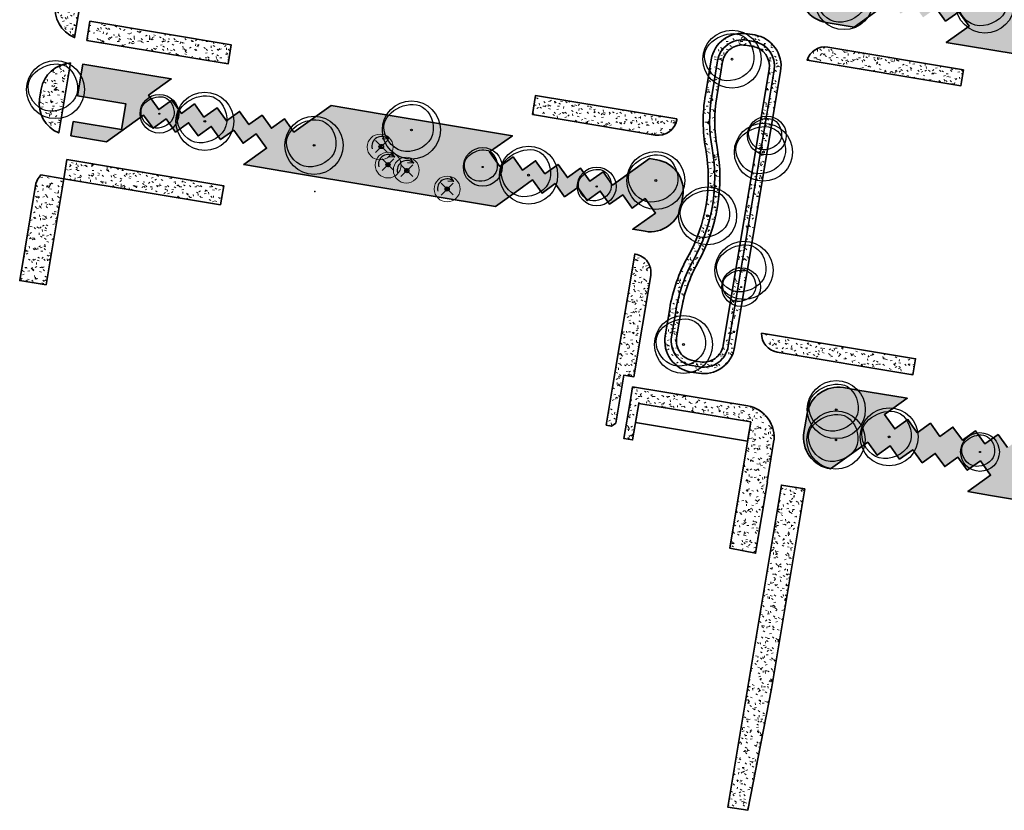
# Model space of a CAD drawing. Header units: metres. Extents: x 253800 to 255308, y 593168 to 593515.
# Tile 1 of 6: x 253956 to 254108, y 593168 to 593291. Entities that reach past the tile are written whole.
import ezdxf

# ---------------------------------------------------------------- set-up
doc = ezdxf.new("R2010")
doc.units = ezdxf.units.M
for name, color, linetype, lineweight in [('B-WE-GR-BOOM-Groen-15-x', 82, 'Continuous', 25), ('HKB_boom-outline', 7, 'Continuous', 9), ('N-WE-GR-BOOM-S', 94, 'Continuous', 25), ('N-WE-GR-GRAS-G', 60, 'Continuous', 35), ('N-WE-GR-GRAS_GAZON-G', 60, 'Continuous', 35), ('N01-WE-GR-GRAS-A', 72, 'Continuous', 18)]:
    doc.layers.add(name, color=color, linetype=linetype, lineweight=lineweight)
doc.layers.add('HULPLIJN GROEN', color=80, linetype='Continuous', lineweight=35, plot=False)
pattern_1 = [(0, (0, 0), (2.5, 2.5), [0.3, -2]), (45, (1, 0.5), (-0.2828427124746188, 4.666904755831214), [0.3, -2]), (29.99999999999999, (0.2, 0.3), (0.5686533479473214, 3.215063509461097), [0.3, -2]), (15, (0.8, 1.2), (0.9640675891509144, 1.811235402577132), [0.3, -2]), (135, (0.4, 5), (-0.07071067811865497, -1.626345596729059), [0.3, -2]), (150, (3, 1), (0.5392304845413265, -1.466025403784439), [0.3, -2]), (165, (0.6000000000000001, 0.1), (0.358630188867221, -1.752536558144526), [0.3, -2]), (85, (1, 1), (-2.18169349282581, 2.600041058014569), [0.3, -2]), (99.99999999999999, (0, 0), (-2.780294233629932, 1.946782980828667), [0.3, -2])]

# ---------------------------------------------------------------- blocks, each defined once
blk = doc.blocks.new('SGR-BOOM_03')
blk.add_lwpolyline([(2.390274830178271, 3.602691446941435), (2.81065819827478, 3.144527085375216), (3.170827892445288, 2.595475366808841), (3.458739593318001, 1.97690543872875), (3.66234898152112, 1.310186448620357), (3.769611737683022, 0.6166875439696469), (3.768483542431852, -0.0822221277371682), (3.646920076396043, -0.7651734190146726), (3.392877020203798, -1.410797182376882), (3.000478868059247, -1.999549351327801), (2.488525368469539, -2.519186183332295), (1.881985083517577, -2.959289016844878), (1.20582657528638, -3.30943919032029), (0.4850184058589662, -3.559218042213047), (-0.2554708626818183, -3.698206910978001), (-0.9906726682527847, -3.715987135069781), (-1.695618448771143, -3.602140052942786), (-2.348228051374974, -3.35174062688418), (-2.93797496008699, -2.981838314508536), (-3.457221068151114, -2.514976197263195), (-3.898328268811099, -1.973697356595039), (-4.25365845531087, -1.380544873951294), (-4.515573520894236, -0.7580618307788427), (-4.676435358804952, -0.1287913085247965), (-4.728605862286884, 0.4847236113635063), (-4.667703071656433, 1.063449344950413), (-4.50236961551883, 1.602390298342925), (-4.24450426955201, 2.100060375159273), (-3.906005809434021, 2.55497347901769), (-3.498773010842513, 2.965643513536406), (-3.034704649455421, 3.330584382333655), (-2.525699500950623, 3.648309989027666), (-1.983656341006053, 3.917334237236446), (-1.419934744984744, 4.13512560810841), (-0.8437374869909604, 4.294970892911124), (-0.263728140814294, 4.389111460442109), (0.3114297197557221, 4.409788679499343), (0.8730725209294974, 4.349243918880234), (1.412536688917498, 4.199718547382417), (1.921158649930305, 3.953453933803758)], close=True)
for radius in [5, 0.15]:
    blk.add_circle((0, 0), radius)
blk = doc.blocks.new('SGR-BOOM_01-SO')
at = {"linetype": 'ByBlock', "lineweight": 18}
h = blk.add_hatch(color=0, dxfattribs=at)
h.dxf.hatch_style = 1
edge = h.paths.add_edge_path()
edge.add_arc((0, 0), 0.25, 0, 360)
at = {"color": 0, "linetype": 'ByBlock', "lineweight": 18}
for radius in [2, 0.25]:
    blk.add_circle((0, 0), radius, dxfattribs=at)

msp = doc.modelspace()

# ---------------------------------------------------------------- hatches: boundary and pattern name
at = {"layer": 'N01-WE-GR-GRAS-A'}
h = msp.add_hatch(dxfattribs=at)
h.set_pattern_fill('AGR-GRAS_01-SO', color=256, scale=0.2, pattern_type=2)
h.set_pattern_definition(pattern_1)
edge = h.paths.add_edge_path()
edge.add_arc((253972.6764672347, 593332.3276574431), 4.880000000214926, 93.40604848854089, 170.5496511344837)
edge.add_line((253967.8626973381, 593333.1289185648), (253967.8922901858, 593333.1239927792))
edge.add_line((253967.8922901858, 593333.1239927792), (253967.4475612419, 593330.4521761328))
edge.add_arc((253968.2860252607, 593330.312612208), 0.8500000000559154, 170.5496511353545, 215.5496396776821)
edge.add_line((253967.5944549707, 593329.8184153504), (253969.0342226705, 593327.8036300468))
edge.add_line((253969.0342226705, 593327.8036300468), (253964.0880278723, 593298.0882057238))
edge.add_line((253964.0880278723, 593298.0882057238), (253962.0732432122, 593296.6484384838))
edge.add_arc((253962.5674400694, 593295.956868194), 0.849999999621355, 125.5496396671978, 170.549653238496)
edge.add_line((253961.7289760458, 593296.0964320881), (253961.2842471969, 593293.4246154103))
edge.add_line((253961.2842471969, 593293.4246154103), (253961.2546543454, 593293.4295411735))
edge.add_arc((253966.0684248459, 593292.6282836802), 4.880000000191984, 170.5496943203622, 247.7019944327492)
edge.add_line((253964.2168359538, 593288.1131957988), (253972.3865378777, 593337.199037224))
h = msp.add_hatch(dxfattribs=at)
h.set_pattern_fill('AGR-GRAS_01-SO', color=256, scale=0.2, pattern_type=2)
h.set_pattern_definition(pattern_1)
edge = h.paths.add_edge_path()
edge.add_line((254136.3096753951, 593291.952873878), (254139.8330922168, 593294.4707654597))
edge.add_line((254139.8330922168, 593294.4707654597), (254118.4980013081, 593298.0218137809))
edge.add_line((254118.4980013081, 593298.0218137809), (254101.2897526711, 593300.8864039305))
edge.add_line((254101.2897526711, 593300.8864039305), (254097.6848615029, 593298.310081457))
edge.add_line((254097.6848615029, 593298.310081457), (254095.5370268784, 593296.7754115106))
edge.add_line((254095.5370268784, 593296.7754115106), (254094.0834859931, 593298.8094269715))
edge.add_line((254094.0834859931, 593298.8094269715), (254092.0494705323, 593297.3558860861))
edge.add_line((254092.0494705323, 593297.3558860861), (254090.5959296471, 593299.389901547))
edge.add_line((254090.5959296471, 593299.389901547), (254088.5619141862, 593297.9363606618))
edge.add_line((254088.5619141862, 593297.9363606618), (254087.108373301, 593299.9703761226))
edge.add_line((254087.108373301, 593299.9703761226), (254085.0743578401, 593298.5168352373))
edge.add_line((254085.0743578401, 593298.5168352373), (254083.4803574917, 593300.7462692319))
edge.add_line((254083.4803574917, 593300.7462692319), (254087.0038023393, 593303.2641808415))
edge.add_line((254087.0038023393, 593303.2641808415), (254082.8032914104, 593303.9625066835))
edge.add_arc((254082.0629263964, 593299.1389955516), 4.879999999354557, 81.2737233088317, 170.5486416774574)
edge.add_line((254077.2491706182, 593299.9403414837), (254076.6063398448, 593296.0788002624))
edge.add_arc((254081.4200956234, 593295.2774543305), 4.879999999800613, 170.5486416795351, 260.5497852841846)
edge.add_line((254080.6188457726, 593290.4636825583), (254084.9131127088, 593289.7489195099))
edge.add_line((254084.9131127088, 593289.7489195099), (254090.6658960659, 593293.8598313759))
edge.add_line((254090.6658960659, 593293.8598313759), (254092.1194084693, 593291.8257955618))
edge.add_line((254092.1194084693, 593291.8257955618), (254094.1534442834, 593293.2793079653))
edge.add_line((254094.1534442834, 593293.2793079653), (254095.6069566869, 593291.2452721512))
edge.add_line((254095.6069566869, 593291.2452721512), (254097.640992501, 593292.6987845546))
edge.add_line((254097.640992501, 593292.6987845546), (254099.0945049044, 593290.6647487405))
edge.add_line((254099.0945049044, 593290.6647487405), (254101.1285407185, 593292.118261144))
edge.add_line((254101.1285407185, 593292.118261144), (254102.7225098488, 593289.8888048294))
edge.add_line((254102.7225098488, 593289.8888048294), (254099.199029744, 593287.3709425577))
edge.add_line((254099.199029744, 593287.3709425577), (254113.309827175, 593285.0222996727))
edge.add_line((254113.309827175, 593285.0222996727), (254134.3932648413, 593281.5128552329))
edge.add_line((254134.3932648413, 593281.5128552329), (254140.1460481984, 593285.6237670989))
edge.add_line((254140.1460481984, 593285.6237670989), (254141.5995606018, 593283.5897312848))
edge.add_line((254141.5995606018, 593283.5897312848), (254143.6335964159, 593285.0432436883))
edge.add_line((254143.6335964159, 593285.0432436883), (254145.0871088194, 593283.0092078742))
edge.add_line((254145.0871088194, 593283.0092078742), (254147.1211446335, 593284.4627202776))
edge.add_line((254147.1211446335, 593284.4627202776), (254148.7146539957, 593282.2333404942))
edge.add_line((254148.7146539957, 593282.2333404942), (254145.1911738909, 593279.7154782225))
edge.add_line((254145.1911738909, 593279.7154782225), (254163.1494066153, 593276.7265283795))
edge.add_line((254163.1494066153, 593276.7265283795), (254171.5143296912, 593275.3341912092))
edge.add_line((254171.5143296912, 593275.3341912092), (254173.7595925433, 593288.8239818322))
edge.add_line((254173.7595925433, 593288.8239818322), (254165.2417490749, 593290.2417059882))
edge.add_line((254165.2417490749, 593290.2417059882), (254150.6310544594, 593292.6735596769))
edge.add_line((254150.6310544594, 593292.6735596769), (254147.0261632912, 593290.0972372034))
edge.add_line((254147.0261632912, 593290.0972372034), (254144.8783286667, 593288.562567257))
edge.add_line((254144.8783286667, 593288.562567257), (254143.4247877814, 593290.5965827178))
edge.add_line((254143.4247877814, 593290.5965827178), (254141.3907723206, 593289.1430418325))
edge.add_line((254141.3907723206, 593289.1430418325), (254139.9372314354, 593291.1770572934))
edge.add_line((254139.9372314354, 593291.1770572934), (254137.9032159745, 593289.7235164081))
edge.add_line((254137.9032159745, 593289.7235164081), (254136.3096753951, 593291.952873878))
h = msp.add_hatch(dxfattribs=at)
h.set_pattern_fill('AGR-GRAS_01-SO', color=256, scale=0.2, pattern_type=2)
h.set_pattern_definition(pattern_1)
h.paths.add_polyline_path([(253966.0907220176, 593287.6774393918), (253966.5832696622, 593290.636727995), (253988.4710021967, 593286.9936992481), (253987.9796469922, 593284.0342113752)])
h = msp.add_hatch(dxfattribs=at)
h.set_pattern_fill('AGR-GRAS_01-SO', color=256, scale=0.2, pattern_type=2)
h.set_pattern_definition(pattern_1)
h.paths.add_polyline_path([(254073.5408017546, 593282.9059737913, 0.4141591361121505), (254069.5290184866, 593288.520735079), (254068.4045689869, 593288.708081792, 0.4144488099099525), (254062.7882706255, 593284.6925812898), (254061.8857091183, 593279.2484663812, 0.08564753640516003), (254061.9414345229, 593270.7870769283, -0.1730183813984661), (254059.1659127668, 593254.1372406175, 0.08591241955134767), (254056.3641404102, 593246.1256653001), (254055.6629446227, 593241.9150824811, 0.4142382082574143), (254059.6754219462, 593236.2996723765), (254060.8059860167, 593236.1114953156, 0.414220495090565), (254066.4210101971, 593240.1241541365)])
h.paths.add_polyline_path([(254065.434576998, 593240.2883172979), (254072.5543685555, 593283.0701369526, 0.4141591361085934), (254069.3646720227, 593287.5343324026), (254068.2402225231, 593287.7216791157, 0.4144488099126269), (254063.7748049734, 593284.529027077), (254062.8722434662, 593279.0849121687, 0.0856475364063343), (254062.9257291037, 593270.963610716, -0.1730183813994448), (254060.0397168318, 593253.6509624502, 0.08591241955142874), (254057.3505559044, 593245.9613957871), (254056.6493603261, 593241.7508142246, 0.4142382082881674), (254059.839609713, 593237.2861014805), (254060.970172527, 593237.0979246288, 0.4142204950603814)], flags=16)
h = msp.add_hatch(dxfattribs=at)
h.set_pattern_fill('AGR-GRAS_01-SO', color=256, scale=0.2, pattern_type=2)
h.set_pattern_definition(pattern_1)
h.paths.add_polyline_path([(254069.3646720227, 593287.5343324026), (254068.2402225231, 593287.7216791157, 0.4144488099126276), (254063.7748049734, 593284.529027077), (254062.8722434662, 593279.0849121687, 0.0856475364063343), (254062.9257291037, 593270.963610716, -0.1730183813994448), (254060.0397168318, 593253.6509624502, 0.08591241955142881), (254057.3505559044, 593245.9613957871), (254056.6493603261, 593241.7508142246, 0.4142382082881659), (254059.839609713, 593237.2861014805), (254060.970172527, 593237.0979246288, 0.4142204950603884), (254065.434576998, 593240.2883172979), (254072.5543685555, 593283.0701369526, 0.414159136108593)])
h.paths.add_polyline_path([(254064.6454304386, 593240.419647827), (254071.7652219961, 593283.2014674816, 0.4141591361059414), (254069.2331948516, 593286.7452102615), (254068.108745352, 593286.9325569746, 0.4144488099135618), (254064.5640324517, 593284.3981837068), (254063.6614709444, 593278.9540687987, 0.08564753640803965), (254063.7131647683, 593271.1048377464, -0.1730183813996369), (254060.7387600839, 593253.2619399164, 0.08591241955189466), (254058.1396882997, 593245.8299801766), (254057.4384928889, 593241.6193996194, 0.4142382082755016), (254059.9709599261, 593238.0752447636), (254061.1015217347, 593237.8870680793, 0.4142204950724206)], flags=16)
h = msp.add_hatch(dxfattribs=at)
h.set_pattern_fill('AGR-GRAS_01-SO', color=256, scale=0.2, pattern_type=2)
h.set_pattern_definition(pattern_1)
edge = h.paths.add_edge_path()
edge.add_line((254101.886842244, 593283.1321954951), (254101.4757589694, 593280.6626494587))
edge.add_line((254101.4757589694, 593280.6626494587), (254077.6463853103, 593284.6325888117))
edge.add_arc((254080.4000795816, 593283.7890065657), 2.880010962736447, 80.53909766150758, 162.9677826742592, ccw=False)
edge.add_line((254080.8734800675, 593286.6298436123), (254101.886842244, 593283.1321954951))
h = msp.add_hatch(dxfattribs=at)
h.set_pattern_fill('AGR-GRAS_01-SO', color=256, scale=0.2, pattern_type=2)
h.set_pattern_definition(pattern_1)
edge = h.paths.add_edge_path()
edge.add_arc((253963.8517920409, 593279.3115327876), 4.87996821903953, 93.39641422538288, 170.5497786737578)
edge.add_line((253959.0380517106, 593280.1127779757), (253958.7950419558, 593278.652864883))
edge.add_arc((253963.6088094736, 593277.8515894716), 4.880000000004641, 170.5494810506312, 247.7039618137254)
edge.add_line((253961.7573756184, 593273.3364380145), (253963.5626836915, 593284.1829295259))
h = msp.add_hatch(dxfattribs=at)
h.set_pattern_fill('AGR-GRAS_01-SO', color=256, scale=0.2, pattern_type=2)
h.set_pattern_definition(pattern_1)
edge = h.paths.add_edge_path()
edge.add_line((253974.8947115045, 593276.094732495), (253976.348223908, 593274.0606966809))
edge.add_line((253976.348223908, 593274.0606966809), (253978.382259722, 593275.5142090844))
edge.add_line((253978.382259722, 593275.5142090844), (253979.8357721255, 593273.4801732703))
edge.add_line((253979.8357721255, 593273.4801732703), (253981.8698079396, 593274.9336856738))
edge.add_line((253981.8698079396, 593274.9336856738), (253983.3233203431, 593272.8996498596))
edge.add_line((253983.3233203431, 593272.8996498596), (253985.3573561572, 593274.3531622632))
edge.add_line((253985.3573561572, 593274.3531622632), (253986.8108685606, 593272.3191264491))
edge.add_line((253986.8108685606, 593272.3191264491), (253988.8449043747, 593273.7726388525))
edge.add_line((253988.8449043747, 593273.7726388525), (253990.2984167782, 593271.7386030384))
edge.add_line((253990.2984167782, 593271.7386030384), (253992.3324525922, 593273.1921154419))
edge.add_line((253992.3324525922, 593273.1921154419), (253993.9273412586, 593270.962506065))
edge.add_line((253993.9273412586, 593270.962506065), (253990.4038611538, 593268.4446437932))
edge.add_line((253990.4038611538, 593268.4446437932), (253998.8865191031, 593267.032776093))
edge.add_line((253998.8865191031, 593267.032776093), (254019.0919680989, 593263.6697471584))
edge.add_line((254019.0919680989, 593263.6697471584), (254029.3878109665, 593261.9563770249))
edge.add_line((254029.3878109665, 593261.9563770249), (254032.9918819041, 593264.5322484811))
edge.add_line((254032.9918819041, 593264.5322484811), (254035.1405864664, 593266.0672998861))
edge.add_line((254035.1405864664, 593266.0672998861), (254036.5941027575, 593264.03326685))
edge.add_line((254036.5941027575, 593264.03326685), (254038.6281357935, 593265.4867831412))
edge.add_line((254038.6281357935, 593265.4867831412), (254040.0816520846, 593263.4527501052))
edge.add_line((254040.0816520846, 593263.4527501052), (254042.1156851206, 593264.9062663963))
edge.add_line((254042.1156851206, 593264.9062663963), (254043.5692014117, 593262.8722333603))
edge.add_line((254043.5692014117, 593262.8722333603), (254045.6032344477, 593264.3257496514))
edge.add_line((254045.6032344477, 593264.3257496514), (254047.0567507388, 593262.2917166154))
edge.add_line((254047.0567507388, 593262.2917166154), (254049.0907837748, 593263.7452329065))
edge.add_line((254049.0907837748, 593263.7452329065), (254050.5443000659, 593261.7111998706))
edge.add_line((254050.5443000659, 593261.7111998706), (254052.5783331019, 593263.1647161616))
edge.add_line((254052.5783331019, 593263.1647161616), (254054.1732260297, 593260.935109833))
edge.add_line((254054.1732260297, 593260.935109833), (254050.6497507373, 593258.4172408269))
edge.add_line((254050.6497507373, 593258.4172408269), (254052.5443269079, 593258.1018809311))
edge.add_arc((254053.3455495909, 593262.915657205), 4.879999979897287, 260.5501086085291, 350.5497436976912)
edge.add_line((254058.1593207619, 593262.1144038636), (254058.4023238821, 593263.5743184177))
edge.add_arc((254053.5885508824, 593264.3755720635), 4.880001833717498, 350.5497436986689, 440.551016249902)
edge.add_line((254054.3896976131, 593269.189362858), (254053.2587558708, 593269.3772801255))
edge.add_line((254053.2587558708, 593269.3772801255), (254047.506030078, 593265.2662877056))
edge.add_line((254047.506030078, 593265.2662877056), (254046.0524891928, 593267.3003031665))
edge.add_line((254046.0524891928, 593267.3003031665), (254044.0184737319, 593265.8467622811))
edge.add_line((254044.0184737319, 593265.8467622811), (254042.5649328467, 593267.880777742))
edge.add_line((254042.5649328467, 593267.880777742), (254040.5309173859, 593266.4272368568))
edge.add_line((254040.5309173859, 593266.4272368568), (254039.0773765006, 593268.4612523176))
edge.add_line((254039.0773765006, 593268.4612523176), (254037.0433610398, 593267.0077114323))
edge.add_line((254037.0433610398, 593267.0077114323), (254035.5898201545, 593269.0417268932))
edge.add_line((254035.5898201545, 593269.0417268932), (254033.5558046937, 593267.5881860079))
edge.add_line((254033.5558046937, 593267.5881860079), (254032.1022638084, 593269.6222014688))
edge.add_line((254032.1022638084, 593269.6222014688), (254030.0682483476, 593268.1686605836))
edge.add_line((254030.0682483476, 593268.1686605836), (254028.4733284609, 593270.3982476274))
edge.add_line((254028.4733284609, 593270.3982476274), (254031.9967733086, 593272.9161592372))
edge.add_line((254031.9967733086, 593272.9161592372), (254021.4782791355, 593274.6667249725))
edge.add_line((254021.4782791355, 593274.6667249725), (254011.8192391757, 593276.2748597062))
edge.add_line((254011.8192391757, 593276.2748597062), (254003.9287597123, 593277.5875908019))
edge.add_line((254003.9287597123, 593277.5875908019), (253998.1758775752, 593273.4764866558))
edge.add_line((253998.1758775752, 593273.4764866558), (253996.72233669, 593275.5105021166))
edge.add_line((253996.72233669, 593275.5105021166), (253994.6883212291, 593274.0569612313))
edge.add_line((253994.6883212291, 593274.0569612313), (253993.2347803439, 593276.0909766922))
edge.add_line((253993.2347803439, 593276.0909766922), (253991.200764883, 593274.6374358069))
edge.add_line((253991.200764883, 593274.6374358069), (253989.7472239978, 593276.6714512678))
edge.add_line((253989.7472239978, 593276.6714512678), (253987.713208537, 593275.2179103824))
edge.add_line((253987.713208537, 593275.2179103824), (253986.2596676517, 593277.2519258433))
edge.add_line((253986.2596676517, 593277.2519258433), (253984.2256521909, 593275.7983849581))
edge.add_line((253984.2256521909, 593275.7983849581), (253982.7721113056, 593277.8324004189))
edge.add_line((253982.7721113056, 593277.8324004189), (253980.7380958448, 593276.3788595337))
edge.add_line((253980.7380958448, 593276.3788595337), (253979.2845549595, 593278.4128749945))
edge.add_line((253979.2845549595, 593278.4128749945), (253977.2505394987, 593276.9593341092))
edge.add_line((253977.2505394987, 593276.9593341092), (253975.6551598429, 593279.1889976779))
edge.add_line((253975.6551598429, 593279.1889976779), (253979.1786046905, 593281.7069092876))
edge.add_line((253979.1786046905, 593281.7069092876), (253976.3291232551, 593282.1808533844))
edge.add_line((253976.3291232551, 593282.1808533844), (253965.4766789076, 593283.9881913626))
edge.add_line((253965.4766789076, 593283.9881913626), (253964.6640284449, 593279.1028044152))
edge.add_line((253964.6640284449, 593279.1028044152), (253972.1410219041, 593277.8574254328))
edge.add_line((253972.1410219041, 593277.8574254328), (253971.475614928, 593273.862461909))
edge.add_line((253971.475614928, 593273.862461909), (253963.9986214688, 593275.1078408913))
edge.add_line((253963.9986214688, 593275.1078408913), (253963.6312669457, 593272.9007184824))
edge.add_line((253963.6312669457, 593272.9007184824), (253969.1419281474, 593271.9838206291))
edge.add_line((253969.1419281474, 593271.9838206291), (253974.8947115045, 593276.094732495))
h = msp.add_hatch(dxfattribs=at)
h.set_pattern_fill('AGR-GRAS_01-SO', color=256, scale=0.2, pattern_type=2)
h.set_pattern_definition(pattern_1)
edge = h.paths.add_edge_path()
edge.add_line((254035.096470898, 593276.1920094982), (254035.5890199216, 593279.1512991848))
edge.add_line((254035.5890199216, 593279.1512991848), (254057.4660677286, 593275.5100475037))
edge.add_line((254057.4660677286, 593275.5100475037), (254057.4463138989, 593275.391428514))
edge.add_arc((254054.6054372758, 593275.8645247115), 2.879999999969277, 260.55022295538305, 350.5451983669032, ccw=False)
edge.add_line((254054.1325902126, 593273.0236066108), (254035.096470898, 593276.1920094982))
h = msp.add_hatch(dxfattribs=at)
h.set_pattern_fill('AGR-GRAS_01-SO', color=256, scale=0.2, pattern_type=2)
h.set_pattern_definition(pattern_1)
h.paths.add_polyline_path([(253986.8213164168, 593262.2082073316), (253987.3155179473, 593265.1672219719), (253963.0176681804, 593269.2113964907), (253962.5244459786, 593266.2521761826)])
h = msp.add_hatch(dxfattribs=at)
h.set_pattern_fill('AGR-GRAS_01-SO', color=256, scale=0.2, pattern_type=2)
h.set_pattern_definition(pattern_1)
edge = h.paths.add_edge_path()
edge.add_line((253959.7844621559, 593249.7886228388), (253955.7039125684, 593250.4756517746))
edge.add_line((253955.7039125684, 593250.4756517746), (253958.2199724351, 593265.5142685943))
edge.add_arc((253961.3922046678, 593264.5348082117), 3.319999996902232, 136.0600360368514, 162.8413720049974, ccw=False)
edge.add_line((253959.001581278, 593266.8385703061), (253962.5244459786, 593266.2521761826))
edge.add_line((253962.5244459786, 593266.2521761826), (253959.7844621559, 593249.7886228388))
h = msp.add_hatch(dxfattribs=at)
h.set_pattern_fill('AGR-GRAS_01-SO', color=256, scale=0.2, pattern_type=2)
h.set_pattern_definition(pattern_1)
edge = h.paths.add_edge_path()
edge.add_line((254046.5288221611, 593228.056475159), (254047.3633652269, 593227.9108371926))
edge.add_line((254047.3633652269, 593227.9108371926), (254048.0387043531, 593228.3934456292))
edge.add_line((254048.0387043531, 593228.3934456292), (254049.2750732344, 593235.8208833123))
edge.add_line((254049.2750732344, 593235.8208833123), (254050.8138855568, 593235.5646221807))
edge.add_line((254050.8138855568, 593235.5646221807), (254053.424995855, 593251.2439750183))
edge.add_arc((254050.5841192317, 593251.7170712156), 2.880000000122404, 350.5451983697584, 440.5502215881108)
edge.add_line((254051.0569663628, 593254.5579893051), (254050.9434027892, 593254.5768910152))
edge.add_line((254050.9434027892, 593254.5768910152), (254047.5121781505, 593233.9636993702))
edge.add_line((254047.5121781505, 593233.9636993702), (254046.5288221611, 593228.056475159))
h = msp.add_hatch(dxfattribs=at)
h.set_pattern_fill('AGR-GRAS_01-SO', color=256, scale=0.2, pattern_type=2)
h.set_pattern_definition(pattern_1)
edge = h.paths.add_edge_path()
edge.add_arc((254073.4807234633, 593242.2187063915), 2.880000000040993, 178.1319561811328, 260.5484943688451, ccw=False)
edge.add_line((254070.6022540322, 593242.3125878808), (254094.431638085, 593238.3457227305))
edge.add_line((254094.431638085, 593238.3457227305), (254094.021133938, 593235.8796557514))
edge.add_line((254094.021133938, 593235.8796557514), (254073.0077906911, 593239.3778025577))
h = msp.add_hatch(dxfattribs=at)
h.set_pattern_fill('AGR-GRAS_01-SO', color=256, scale=0.2, pattern_type=2)
h.set_pattern_definition(pattern_1)
edge = h.paths.add_edge_path()
edge.add_line((254050.6168105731, 593234.0159610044), (254068.4513280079, 593231.0475547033))
edge.add_arc((254067.6501149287, 593226.2337768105), 4.879999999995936, -9.449777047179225, 80.5502229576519, ccw=False)
edge.add_line((254072.4638928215, 593225.4325637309), (254071.4409950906, 593219.2868796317))
edge.add_line((254071.4409950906, 593219.2868796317), (254071.5001575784, 593219.2770325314))
edge.add_line((254071.5001575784, 593219.2770325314), (254069.6592663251, 593208.2166078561))
edge.add_line((254069.6592663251, 593208.2166078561), (254065.6658207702, 593209.0297659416))
edge.add_line((254065.6658207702, 593209.0297659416), (254068.9160787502, 593228.5578269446))
edge.add_line((254068.9160787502, 593228.5578269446), (254051.5638575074, 593231.4456731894))
edge.add_line((254051.5638575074, 593231.4456731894), (254050.6196965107, 593225.7676573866))
edge.add_line((254050.6196965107, 593225.7676573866), (254049.2797168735, 593225.9982037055))
edge.add_line((254049.2797168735, 593225.9982037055), (254050.2260573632, 593231.6682719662))
edge.add_line((254050.2260573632, 593231.6682719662), (254050.6168105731, 593234.0159610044))
h = msp.add_hatch(dxfattribs=at)
h.set_pattern_fill('AGR-GRAS_01-SO', color=256, scale=0.2, pattern_type=2)
h.set_pattern_definition([(0, (0, 0), (2.5, 2.5), [0.3, -2]), (45, (1, 0.5), (-0.2828427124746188, 4.666904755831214), [0.3, -2]), (29.99999999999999, (0.2, 0.3), (0.5686533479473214, 3.215063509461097), [0.3, -2]), (15, (0.8, 1.2), (0.9640675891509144, 1.811235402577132), [0.3, -2]), (135, (0.4, 5), (-0.07071067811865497, -1.626345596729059), [0.3, -2]), (150, (3, 1), (0.5392304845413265, -1.466025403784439), [0.3, -2]), (165, (0.6000000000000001, 0.1), (0.358630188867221, -1.752536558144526), [0.3, -2]), (85, (1, 1), (-2.18169349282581, 2.600041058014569), [0.3, -2]), (99.99999999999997, (0, 0), (-2.780294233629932, 1.946782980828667), [0.3, -2])])
edge = h.paths.add_edge_path()
edge.add_arc((254081.9686922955, 593226.1513360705), 4.880446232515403, 170.5305411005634, 261.9254364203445, ccw=False)
edge.add_line((254077.1547497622, 593226.9542761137), (254077.6408290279, 593229.8678281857))
edge.add_arc((254082.454300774, 593229.0647779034), 4.880000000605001, 80.54989797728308, 170.5283550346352, ccw=False)
edge.add_line((254083.2555411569, 593233.8785512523), (254085.2001330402, 593233.5548794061))
edge.add_line((254085.2001330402, 593233.5548794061), (254093.1530053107, 593232.2310087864))
edge.add_line((254093.1530053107, 593232.2310087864), (254089.6295468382, 593229.7131162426))
edge.add_line((254089.6295468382, 593229.7131162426), (254091.2249401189, 593227.483433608))
edge.add_line((254091.2249401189, 593227.483433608), (254093.2589555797, 593228.9369744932))
edge.add_line((254093.2589555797, 593228.9369744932), (254094.712496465, 593226.9029590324))
edge.add_line((254094.712496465, 593226.9029590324), (254096.7465119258, 593228.3564999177))
edge.add_line((254096.7465119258, 593228.3564999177), (254098.2000528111, 593226.3224844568))
edge.add_line((254098.2000528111, 593226.3224844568), (254100.2340682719, 593227.776025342))
edge.add_line((254100.2340682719, 593227.776025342), (254101.6876091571, 593225.7420098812))
edge.add_line((254101.6876091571, 593225.7420098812), (254103.721624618, 593227.1955507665))
edge.add_line((254103.721624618, 593227.1955507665), (254105.1751655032, 593225.1615353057))
edge.add_line((254105.1751655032, 593225.1615353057), (254107.2091809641, 593226.6150761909))
edge.add_line((254107.2091809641, 593226.6150761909), (254108.6627218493, 593224.58106073))
edge.add_line((254108.6627218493, 593224.58106073), (254110.6967373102, 593226.0346016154))
edge.add_line((254110.6967373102, 593226.0346016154), (254112.1502781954, 593224.0005861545))
edge.add_line((254112.1502781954, 593224.0005861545), (254117.9030055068, 593228.1115783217))
edge.add_line((254117.9030055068, 593228.1115783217), (254127.1857721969, 593226.5663498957))
edge.add_line((254127.1857721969, 593226.5663498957), (254123.6623273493, 593224.048438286))
edge.add_line((254123.6623273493, 593224.048438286), (254125.2577070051, 593221.8187747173))
edge.add_line((254125.2577070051, 593221.8187747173), (254127.2917224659, 593223.2723156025))
edge.add_line((254127.2917224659, 593223.2723156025), (254128.7452633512, 593221.2383001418))
edge.add_line((254128.7452633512, 593221.2383001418), (254130.779278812, 593222.691841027))
edge.add_line((254130.779278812, 593222.691841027), (254132.2328196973, 593220.6578255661))
edge.add_line((254132.2328196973, 593220.6578255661), (254134.2668351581, 593222.1113664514))
edge.add_line((254134.2668351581, 593222.1113664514), (254135.7203760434, 593220.0773509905))
edge.add_line((254135.7203760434, 593220.0773509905), (254137.7543915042, 593221.5308918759))
edge.add_line((254137.7543915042, 593221.5308918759), (254139.2079323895, 593219.496876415))
edge.add_line((254139.2079323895, 593219.496876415), (254141.2419478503, 593220.9504173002))
edge.add_line((254141.2419478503, 593220.9504173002), (254142.6954887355, 593218.9164018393))
edge.add_line((254142.6954887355, 593218.9164018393), (254144.7295041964, 593220.3699427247))
edge.add_line((254144.7295041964, 593220.3699427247), (254146.1830450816, 593218.3359272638))
edge.add_line((254146.1830450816, 593218.3359272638), (254148.3308797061, 593219.8705972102))
edge.add_line((254148.3308797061, 593219.8705972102), (254151.9357708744, 593222.4469196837))
edge.add_line((254151.9357708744, 593222.4469196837), (254157.1670288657, 593221.5761915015))
edge.add_line((254157.1670288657, 593221.5761915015), (254162.4211821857, 593220.7016531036))
edge.add_line((254162.4211821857, 593220.7016531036), (254160.3332353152, 593208.1569250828))
edge.add_line((254160.3332353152, 593208.1569250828), (254153.082725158, 593209.3651851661))
edge.add_line((254153.082725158, 593209.3651851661), (254144.4783281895, 593210.7973257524))
edge.add_line((254144.4783281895, 593210.7973257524), (254148.0018082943, 593213.3151880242))
edge.add_line((254148.0018082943, 593213.3151880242), (254146.4064598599, 593215.5448739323))
edge.add_line((254146.4064598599, 593215.5448739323), (254144.3724240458, 593214.0913615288))
edge.add_line((254144.3724240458, 593214.0913615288), (254142.9189116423, 593216.125397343))
edge.add_line((254142.9189116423, 593216.125397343), (254140.8848758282, 593214.6718849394))
edge.add_line((254140.8848758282, 593214.6718849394), (254139.4313634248, 593216.7059207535))
edge.add_line((254139.4313634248, 593216.7059207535), (254137.3973276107, 593215.2524083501))
edge.add_line((254137.3973276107, 593215.2524083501), (254135.9438152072, 593217.2864441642))
edge.add_line((254135.9438152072, 593217.2864441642), (254133.9097793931, 593215.8329317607))
edge.add_line((254133.9097793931, 593215.8329317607), (254132.4562669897, 593217.8669675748))
edge.add_line((254132.4562669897, 593217.8669675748), (254130.4222311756, 593216.4134551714))
edge.add_line((254130.4222311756, 593216.4134551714), (254128.9687187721, 593218.4474909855))
edge.add_line((254128.9687187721, 593218.4474909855), (254126.934682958, 593216.993978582))
edge.add_line((254126.934682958, 593216.993978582), (254125.4811130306, 593219.0280948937))
edge.add_line((254125.4811130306, 593219.0280948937), (254119.7283871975, 593214.9171025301))
edge.add_line((254119.7283871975, 593214.9171025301), (254106.060714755, 593217.1939081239))
edge.add_line((254106.060714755, 593217.1939081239), (254102.5452830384, 593217.77921278))
edge.add_line((254102.5452830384, 593217.77921278), (254106.068589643, 593220.296032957))
edge.add_line((254106.068589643, 593220.296032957), (254104.4737009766, 593222.5256423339))
edge.add_line((254104.4737009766, 593222.5256423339), (254102.4396651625, 593221.0721299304))
edge.add_line((254102.4396651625, 593221.0721299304), (254100.9861527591, 593223.1061657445))
edge.add_line((254100.9861527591, 593223.1061657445), (254098.952116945, 593221.6526533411))
edge.add_line((254098.952116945, 593221.6526533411), (254097.4986045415, 593223.6866891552))
edge.add_line((254097.4986045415, 593223.6866891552), (254095.4646404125, 593222.233076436))
edge.add_line((254095.4646404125, 593222.233076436), (254094.011056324, 593224.2672125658))
edge.add_line((254094.011056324, 593224.2672125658), (254091.9770205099, 593222.8137001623))
edge.add_line((254091.9770205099, 593222.8137001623), (254090.5235081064, 593224.8477359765))
edge.add_line((254090.5235081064, 593224.8477359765), (254088.4894722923, 593223.3942235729))
edge.add_line((254088.4894722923, 593223.3942235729), (254087.0359598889, 593225.428259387))
edge.add_line((254087.0359598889, 593225.428259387), (254081.2831765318, 593221.3192740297))
h = msp.add_hatch(dxfattribs=at)
h.set_pattern_fill('AGR-GRAS_01-SO', color=256, scale=0.2, pattern_type=2)
h.set_pattern_definition(pattern_1)
h.paths.add_polyline_path([(254073.2666395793, 593194.0501031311), (254072.1292731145, 593187.21519335), (254068.4448373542, 593168.390298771), (254065.3655646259, 593168.8980706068), (254069.6520446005, 593194.6517222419), (254073.6703360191, 593218.7940670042), (254077.2840518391, 593218.1924101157)])

# ---------------------------------------------------------------- linework, layer by layer
at = {"layer": 'B-WE-GR-BOOM-Groen-15-x', "color": 20}
for p, q in [((254012.7940984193, 593272.3827602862), (254012.2740984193, 593273.1727602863)), ((254010.8100984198, 593272.1567602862), (254012.6640984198, 593270.3047602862)), ((254012.6600984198, 593272.1587602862), (254010.8140984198, 593270.3027602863)), ((254012.7940984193, 593272.3827602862), (254011.8240984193, 593272.4207602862)), ((254013.7968028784, 593269.5804407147), (254013.2768028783, 593270.3704407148)), ((254011.8128028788, 593269.3544407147), (254013.6668028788, 593267.5024407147)), ((254013.6628028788, 593269.3564407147), (254011.8168028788, 593267.5004407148)), ((254013.7968028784, 593269.5804407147), (254012.8268028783, 593269.6184407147)), ((254014.7332961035, 593268.4226677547), (254016.5872961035, 593266.5706677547)), ((254016.5832961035, 593268.4246677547), (254014.7372961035, 593266.5686677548)), ((254016.717296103, 593268.6486677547), (254015.747296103, 593268.6866677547)), ((254016.717296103, 593268.6486677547), (254016.197296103, 593269.4386677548)), ((254020.9720569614, 593265.581103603, -0.3779999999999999), (254022.8260569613, 593263.729103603, -0.3779999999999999)), ((254022.8220569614, 593265.583103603, -0.3779999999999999), (254020.9760569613, 593263.7271036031, -0.3779999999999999)), ((254022.9560569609, 593265.807103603, -0.3779999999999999), (254021.9860569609, 593265.845103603, -0.3779999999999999)), ((254022.9560569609, 593265.807103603, -0.3779999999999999), (254022.4360569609, 593266.5971036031, -0.3779999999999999))]:
    msp.add_line(p, q, dxfattribs=at)
for centre in [(254011.7370984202, 593271.2307602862), (254012.7398028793, 593268.4284407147), (254015.6602961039, 593267.4966677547), (254021.8990569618, 593264.655103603, -0.3779999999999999)]:
    msp.add_circle(centre, 0.3240756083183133, dxfattribs=at)
for centre in [(254011.7560495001, 593271.2860079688), (254012.7587539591, 593268.4836883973), (254015.6792471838, 593267.5519154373), (254021.9180080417, 593264.7103512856, -0.3779999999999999)]:
    msp.add_arc(centre, 1.510396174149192, 46.56272499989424, 195.5130777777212, dxfattribs=at)
at = {"layer": 'HKB_boom-outline'}
msp.add_ellipse((254001.414, 593264.282), major_axis=(-0.04242640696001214, 0.04242640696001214), ratio=0.9999999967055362, dxfattribs=at)
at = {"layer": 'HULPLIJN GROEN', "flags": 128}
msp.add_lwpolyline([(254076.6063398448, 593296.0788002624, 0.4142194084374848), (254080.6188457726, 593290.4636825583), (254084.9131127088, 593289.7489195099), (254090.6658960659, 593293.8598313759)], format="xyb", dxfattribs=at)
msp.add_lwpolyline([(254097.640992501, 593292.6987845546), (254099.0945049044, 593290.6647487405), (254101.1285407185, 593292.118261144), (254102.7225098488, 593289.8888048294), (254099.199029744, 593287.3709425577), (254113.309827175, 593285.0222996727)], dxfattribs=at)
msp.add_lwpolyline([(253974.8947115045, 593276.094732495), (253976.348223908, 593274.0606966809), (253978.382259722, 593275.5142090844), (253979.8357721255, 593273.4801732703), (253981.8698079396, 593274.9336856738), (253983.3233203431, 593272.8996498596), (253985.3573561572, 593274.3531622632), (253986.8108685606, 593272.3191264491), (253988.8449043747, 593273.7726388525), (253990.2984167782, 593271.7386030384), (253992.3324525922, 593273.1921154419), (253993.9273412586, 593270.962506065), (253990.4038611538, 593268.4446437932), (253998.8865191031, 593267.032776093), (254019.0919680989, 593263.6697471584), (254029.3878109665, 593261.9563770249), (254032.9918819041, 593264.5322484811), (254035.1405864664, 593266.0672998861), (254036.5941027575, 593264.03326685), (254038.6281357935, 593265.4867831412), (254040.0816520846, 593263.4527501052), (254042.1156851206, 593264.9062663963), (254043.5692014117, 593262.8722333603), (254045.6032344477, 593264.3257496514), (254047.0567507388, 593262.2917166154), (254049.0907837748, 593263.7452329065), (254050.5443000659, 593261.7111998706), (254052.5783331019, 593263.1647161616), (254054.1732260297, 593260.935109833), (254050.6497507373, 593258.4172408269), (254052.5443269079, 593258.1018809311, 0.4142116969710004), (254058.1593207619, 593262.1144038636), (254058.4023238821, 593263.5743184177, 0.4142200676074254), (254054.3896976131, 593269.189362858), (254053.2587558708, 593269.3772801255), (254047.506030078, 593265.2662877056), (254046.0524891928, 593267.3003031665), (254044.0184737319, 593265.8467622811), (254042.5649328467, 593267.880777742), (254040.5309173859, 593266.4272368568), (254039.0773765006, 593268.4612523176), (254037.0433610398, 593267.0077114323), (254035.5898201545, 593269.0417268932), (254033.5558046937, 593267.5881860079), (254032.1022638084, 593269.6222014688), (254030.0682483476, 593268.1686605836), (254028.4733284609, 593270.3982476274), (254031.9967733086, 593272.9161592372), (254021.4782791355, 593274.6667249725), (254011.8192391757, 593276.2748597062), (254003.9287597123, 593277.5875908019), (253998.1758775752, 593273.4764866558), (253996.72233669, 593275.5105021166), (253994.6883212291, 593274.0569612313), (253993.2347803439, 593276.0909766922), (253991.200764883, 593274.6374358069), (253989.7472239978, 593276.6714512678), (253987.713208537, 593275.2179103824), (253986.2596676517, 593277.2519258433), (253984.2256521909, 593275.7983849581), (253982.7721113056, 593277.8324004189), (253980.7380958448, 593276.3788595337), (253979.2845549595, 593278.4128749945), (253977.2505394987, 593276.9593341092), (253975.6551598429, 593279.1889976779), (253979.1786046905, 593281.7069092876), (253976.3291232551, 593282.1808533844), (253965.4766789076, 593283.9881913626), (253964.6640284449, 593279.1028044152), (253972.1410219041, 593277.8574254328), (253971.475614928, 593273.862461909), (253963.9986214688, 593275.1078408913), (253963.6312669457, 593272.9007184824), (253969.1419281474, 593271.9838206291)], format="xyb", close=True, dxfattribs=at)
at = {"layer": 'N-WE-GR-GRAS-G'}
for points in [[(253972.3865378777, 593337.199037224, 0.3499187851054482), (253967.8626973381, 593333.1289185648), (253967.8922901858, 593333.1239927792), (253967.4475612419, 593330.4521761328, 0.1989123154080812), (253967.5944549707, 593329.8184153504), (253969.0342226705, 593327.8036300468), (253964.0880278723, 593298.0882057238), (253962.0732432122, 593296.6484384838, 0.1989124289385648), (253961.7289760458, 593296.0964320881), (253961.2842471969, 593293.4246154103), (253961.2546543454, 593293.4295411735, 0.3499613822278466), (253964.2168359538, 593288.1131957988)], [(254059.1659127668, 593254.1372406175, 0.1730183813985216), (254061.9414345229, 593270.7870769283, -0.08564753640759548), (254061.8857091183, 593279.2484663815), (254062.7882706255, 593284.6925812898, -0.4144488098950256), (254068.4045689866, 593288.708081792), (254069.5290184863, 593288.520735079, -0.4141591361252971), (254073.5408017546, 593282.9059737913), (254066.4210101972, 593240.1241541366, -0.4142198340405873), (254060.8059968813, 593236.1114935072), (254059.6754329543, 593236.2996705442, -0.4142388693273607), (254055.6629445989, 593241.9150823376), (254056.3641404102, 593246.1256653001, -0.08591241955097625)], [(254060.0397168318, 593253.6509624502, 0.1730183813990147), (254062.9257291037, 593270.963610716, -0.08564753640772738), (254062.8722434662, 593279.0849121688), (254063.7748049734, 593284.529027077, -0.4144488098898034), (254068.2402225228, 593287.7216791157), (254069.3646720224, 593287.5343324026, -0.4141591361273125), (254072.5543685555, 593283.0701369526), (254065.434576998, 593240.288317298, -0.4142198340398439), (254060.9701811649, 593237.097923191), (254059.8396194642, 593237.2860998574, -0.414238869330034), (254056.6493601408, 593241.7508131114), (254057.3505559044, 593245.9613957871, -0.08591241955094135)], [(254060.7387600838, 593253.2619399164, 0.1730183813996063), (254063.7131647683, 593271.1048377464, -0.08564753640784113), (254063.6614709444, 593278.9540687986), (254064.5640324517, 593284.3981837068, -0.4144488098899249), (254068.1087453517, 593286.9325569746), (254069.2331948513, 593286.7452102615, -0.414159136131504), (254071.7652219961, 593283.2014674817), (254064.6454304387, 593240.4196478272, -0.414219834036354), (254061.1015285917, 593237.887066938), (254059.970968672, 593238.075243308, -0.4142388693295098), (254057.4384925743, 593241.6193977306), (254058.1396882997, 593245.8299801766, -0.08591241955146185)], [(254101.886842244, 593283.1321954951), (254101.4757589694, 593280.6626494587), (254077.6463853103, 593284.6325888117, -0.3760181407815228), (254080.8734800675, 593286.6298436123)], [(253963.5626836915, 593284.1829295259, 0.3499665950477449), (253959.0380517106, 593280.1127779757), (253958.7950419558, 593278.652864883, 0.3499720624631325), (253961.7573756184, 593273.3364380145)], [(253969.1419281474, 593271.9838206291), (253963.6312669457, 593272.9007184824), (253963.9986214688, 593275.1078408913), (253971.475614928, 593273.862461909), (253972.1410219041, 593277.8574254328), (253964.6640284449, 593279.1028044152), (253965.4766789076, 593283.9881913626), (253976.3291232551, 593282.1808533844), (253979.1786046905, 593281.7069092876), (253975.6551598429, 593279.1889976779), (253977.2505394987, 593276.9593341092), (253979.2845549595, 593278.4128749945), (253980.7380958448, 593276.3788595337), (253982.7721113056, 593277.8324004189), (253984.2256521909, 593275.7983849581), (253986.2596676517, 593277.2519258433), (253987.713208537, 593275.2179103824), (253989.7472239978, 593276.6714512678), (253991.200764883, 593274.6374358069), (253993.2347803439, 593276.0909766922), (253994.6883212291, 593274.0569612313), (253996.72233669, 593275.5105021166), (253998.1758775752, 593273.4764866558), (254003.9287597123, 593277.5875908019), (254011.8192391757, 593276.2748597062), (254021.4782791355, 593274.6667249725), (254031.9967733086, 593272.9161592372), (254028.4733284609, 593270.3982476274), (254030.0682483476, 593268.1686605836), (254032.1022638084, 593269.6222014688), (254033.5558046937, 593267.5881860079), (254035.5898201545, 593269.0417268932), (254037.0433610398, 593267.0077114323), (254039.0773765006, 593268.4612523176), (254040.5309173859, 593266.4272368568), (254042.5649328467, 593267.880777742), (254044.0184737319, 593265.8467622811), (254046.0524891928, 593267.3003031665), (254047.506030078, 593265.2662877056), (254053.2587558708, 593269.3772801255), (254054.3897660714, 593269.1893514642, -0.4142157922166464), (254058.4023241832, 593263.5743202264), (254058.1593207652, 593262.1144038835, -0.4142111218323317), (254052.5443363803, 593258.1018793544), (254050.6497507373, 593258.4172408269), (254054.1732260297, 593260.935109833), (254052.5783331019, 593263.1647161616), (254050.5443000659, 593261.7111998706), (254049.0907837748, 593263.7452329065), (254047.0567507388, 593262.2917166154), (254045.6032344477, 593264.3257496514), (254043.5692014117, 593262.8722333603), (254042.1156851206, 593264.9062663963), (254040.0816520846, 593263.4527501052), (254038.6281357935, 593265.4867831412), (254036.5941027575, 593264.03326685), (254035.1405864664, 593266.0672998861), (254032.9918819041, 593264.5322484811), (254029.3878109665, 593261.9563770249), (254019.0919680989, 593263.6697471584), (253998.8865191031, 593267.032776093), (253990.4038611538, 593268.4446437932), (253993.9273412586, 593270.962506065), (253992.3324525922, 593273.1921154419), (253990.2984167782, 593271.7386030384), (253988.8449043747, 593273.7726388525), (253986.8108685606, 593272.3191264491), (253985.3573561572, 593274.3531622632), (253983.3233203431, 593272.8996498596), (253981.8698079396, 593274.9336856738), (253979.8357721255, 593273.4801732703), (253978.382259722, 593275.5142090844), (253976.348223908, 593274.0606966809), (253974.8947115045, 593276.094732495)], [(254035.096470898, 593276.1920094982), (254035.5890199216, 593279.1512991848), (254057.4660677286, 593275.5100475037), (254057.4463138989, 593275.391428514, -0.4141878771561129), (254054.1325902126, 593273.0236066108)], [(253959.7844621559, 593249.7886228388), (253955.7039125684, 593250.4756517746), (253958.2199724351, 593265.5142685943, -0.1173904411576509), (253959.001581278, 593266.8385703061), (253962.5244459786, 593266.2521761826)], [(254046.5288221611, 593228.056475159), (254047.3633652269, 593227.9108371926), (254048.0387043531, 593228.3934456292), (254049.2750732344, 593235.8208833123), (254050.8138855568, 593235.5646221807), (254053.424995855, 593251.2439750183, 0.4142392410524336), (254051.0569663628, 593254.5579893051), (254050.9434027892, 593254.5768910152), (254047.5121781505, 593233.9636993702)], [(254073.0077906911, 593239.3778025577, -0.37595764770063), (254070.6022540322, 593242.3125878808), (254094.431638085, 593238.3457227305), (254094.021133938, 593235.8796557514)], [(254050.6168105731, 593234.0159610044), (254068.4513280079, 593231.0475547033, -0.4142135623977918), (254072.4638928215, 593225.4325637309), (254071.4409950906, 593219.2868796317), (254071.5001575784, 593219.2770325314), (254069.6592663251, 593208.2166078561), (254065.6658207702, 593209.0297659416), (254068.9160787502, 593228.5578269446), (254051.5638575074, 593231.4456731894), (254050.6196965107, 593225.7676573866), (254049.2797168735, 593225.9982037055), (254050.2260573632, 593231.6682719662)]]:
    msp.add_lwpolyline(points, format="xyb", close=True, dxfattribs=at)
for points in [[(254090.6658960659, 593293.8598313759), (254084.9131127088, 593289.7489195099), (254080.6188457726, 593290.4636825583, -0.4142194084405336), (254076.6063398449, 593296.0788002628)], [(254119.7283871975, 593214.9171025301), (254106.060714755, 593217.1939081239), (254102.5452830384, 593217.77921278), (254106.068589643, 593220.296032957), (254104.4737009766, 593222.5256423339), (254102.4396651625, 593221.0721299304), (254100.9861527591, 593223.1061657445), (254098.952116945, 593221.6526533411), (254097.4986045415, 593223.6866891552), (254095.4646404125, 593222.233076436), (254094.011056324, 593224.2672125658), (254091.9770205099, 593222.8137001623), (254090.5235081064, 593224.8477359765), (254088.4894722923, 593223.3942235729), (254087.0359598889, 593225.428259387), (254081.2831765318, 593221.3192740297, -0.4213623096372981), (254077.1547497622, 593226.9542761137), (254077.6408290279, 593229.8678281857, -0.4141034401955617), (254083.2555411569, 593233.8785512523), (254085.2001330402, 593233.5548794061), (254093.1530053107, 593232.2310087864), (254089.6295468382, 593229.7131162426), (254091.2249401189, 593227.483433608), (254093.2589555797, 593228.9369744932), (254094.712496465, 593226.9029590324), (254096.7465119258, 593228.3564999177), (254098.2000528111, 593226.3224844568), (254100.2340682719, 593227.776025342), (254101.6876091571, 593225.7420098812), (254103.721624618, 593227.1955507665), (254105.1751655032, 593225.1615353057), (254107.2091809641, 593226.6150761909), (254108.6627218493, 593224.58106073)]]:
    msp.add_lwpolyline(points, format="xyb", dxfattribs=at)
msp.add_lwpolyline([(254113.309827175, 593285.0222996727), (254099.199029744, 593287.3709425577), (254102.7225098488, 593289.8888048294), (254101.1285407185, 593292.118261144), (254099.0945049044, 593290.6647487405), (254097.640992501, 593292.6987845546)], dxfattribs=at)
for points in [[(253966.0907220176, 593287.6774393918), (253966.5832696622, 593290.636727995), (253988.4710021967, 593286.9936992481), (253987.9796469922, 593284.0342113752)], [(253986.8213164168, 593262.2082073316), (253987.3155179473, 593265.1672219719), (253963.0176681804, 593269.2113964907), (253962.5244459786, 593266.2521761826)], [(254073.2666395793, 593194.0501031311), (254072.1292731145, 593187.21519335), (254068.4448373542, 593168.390298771), (254065.3655646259, 593168.8980706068), (254073.6703360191, 593218.7940670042), (254077.2840518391, 593218.1924101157)]]:
    msp.add_lwpolyline(points, close=True, dxfattribs=at)
at = {"layer": 'N-WE-GR-GRAS_GAZON-G'}
msp.add_lwpolyline([(254051.0712169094, 593228.4863173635), (254051.5638575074, 593231.4456731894), (254068.9160787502, 593228.5578269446), (254068.423529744, 593225.5985373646)], close=True, dxfattribs=at)

# ---------------------------------------------------------------- block references
at = {"layer": 'B-WE-GR-BOOM-Groen-15-x'}
for p in [(254011.5270344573, 593271.1678295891, -0.3779999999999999), (254012.7586468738, 593268.3658809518, -0.3779999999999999), (254015.5739757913, 593267.5762480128, -0.3779999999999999), (254021.8990569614, 593264.655103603, -0.3779999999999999)]:
    msp.add_blockref('SGR-BOOM_01-SO', p, dxfattribs=at)
at = {"layer": 'N-WE-GR-BOOM-S'}
for p, xscale, yscale, zscale in [((254083.3657690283, 593293.8486355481), 0.9, 0.9, 0.9), ((254105.1901636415, 593293.3053186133), 0.9, 0.9, 0.9), ((254066.018652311, 593284.7729914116), 0.9, 0.9, 0.9), ((253961.2516590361, 593280.0579549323), 0.9, 0.9, 0.9), ((253977.3400027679, 593276.3162060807), 0.6, 0.6, 0.6), ((253984.3703659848, 593275.1457056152), 0.9, 0.9, 0.9), ((254016.3680694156, 593273.8018504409), 0.9, 0.9, 0.9), ((254001.2887531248, 593271.4266816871), 0.9, 0.9, 0.9), ((254071.4144019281, 593272.9443916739), 0.6, 0.6, 0.6), ((254070.8832036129, 593270.3647601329), 0.9, 0.9, 0.9), ((254034.5144379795, 593266.799922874), 0.9, 0.9, 0.9), ((254027.4071447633, 593268.077021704), 0.6, 0.6, 0.6), ((254054.2170752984, 593265.9757443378), 0.9, 0.9, 0.9), ((254045.0608322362, 593265.0447137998), 0.6, 0.6, 0.6), ((254062.2338742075, 593260.4963242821), 0.9, 0.9, 0.9), ((254067.8736180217, 593252.0592080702), 0.9, 0.9, 0.9), ((254067.4215343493, 593249.4620128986), 0.6, 0.6, 0.6), ((254058.5057306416, 593240.5628545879), 0.9, 0.9, 0.9), ((254082.1586704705, 593230.4748559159), 0.9, 0.9, 0.9), ((254082.1174058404, 593225.772437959), 0.9, 0.9, 0.9), ((254090.3552998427, 593226.2507654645), 0.9, 0.9, 0.9), ((254104.4171594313, 593223.9104866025), 0.6, 0.6, 0.6)]:
    msp.add_blockref('SGR-BOOM_03', p, dxfattribs=dict(at, xscale=xscale, yscale=yscale, zscale=zscale))

doc.saveas('drawing.dxf')
